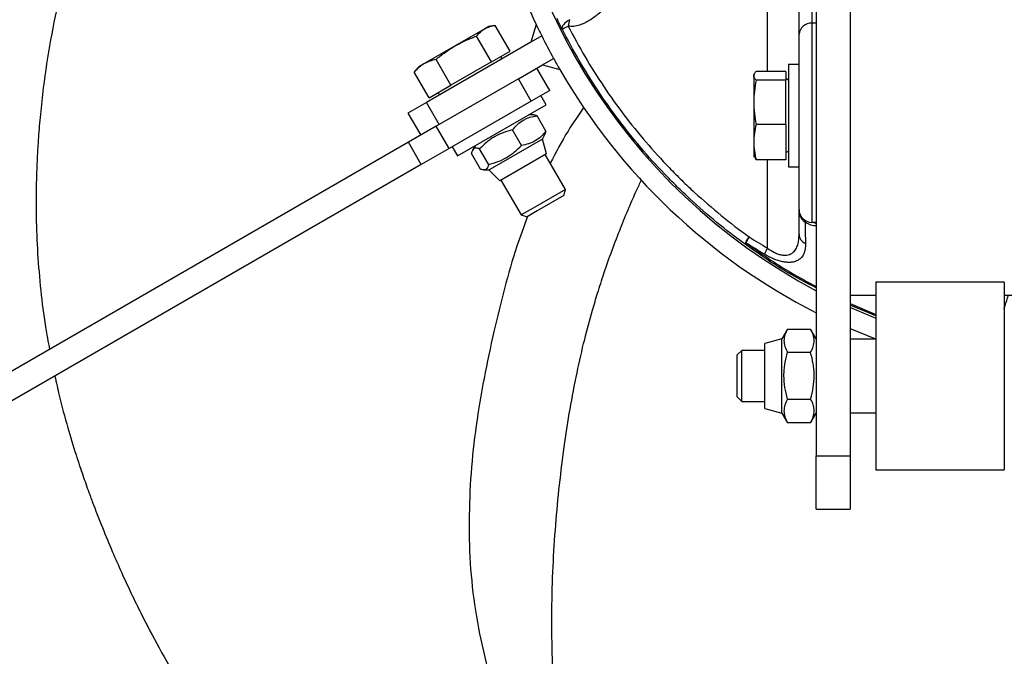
# Model space of a CAD drawing. Header units: millimetres. Extents: x 1033 to 1844, y 1147 to 1973.
# Tile 3 of 8: x 1186 to 1417, y 1342 to 1491. Entities that reach past the tile are written whole.
import ezdxf

# ---------------------------------------------------------------- set-up
doc = ezdxf.new("R2010")
doc.units = ezdxf.units.MM

msp = doc.modelspace()

# ---------------------------------------------------------------- linework, layer by layer
at = {"color": 7, "linetype": 'Continuous', "lineweight": 25}
for p, q in [((1372.59, 1653.11), (1372.59, 1388.86)), ((1380.59, 1653.11), (1380.59, 1388.86)), ((1371.59, 1510.41), (1371.59, 1490.22)), ((1368.59, 1487.62), (1368.59, 1507.81)), ((1297.16, 1489.65), (1295.9, 1489.42)), ((1300.91, 1483.66), (1297.43, 1489.69)), ((1307.04, 1489.89), (1305.75, 1485.76)), ((1371.59, 1490.22), (1371.59, 1443.56)), ((1294.98, 1488.89), (1288.05, 1484.9)), ((1295.9, 1489.42), (1294.98, 1488.89)), ((1368.59, 1446.56), (1368.59, 1487.62)), ((1305.75, 1485.76), (1281.33, 1471.66)), ((1296.55, 1481.14), (1293.07, 1487.17)), ((1308.32, 1487.25), (1305.75, 1485.76)), ((1288.05, 1484.9), (1280.74, 1480.68)), ((1296.55, 1481.14), (1300.91, 1483.66)), ((1280.74, 1480.68), (1279.44, 1479.92)), ((1287.06, 1475.66), (1283.58, 1481.69)), ((1296.55, 1481.14), (1287.06, 1475.66)), ((1298.92, 1481.82), (1298.92, 1482.51)), ((1302.86, 1477.16), (1308.54, 1480.44)), ((1308.54, 1480.44), (1311.11, 1481.93)), ((1308.54, 1480.44), (1312.55, 1479.36)), ((1368.59, 1480.56), (1366.09, 1480.56)), ((1366.09, 1480.56), (1366.09, 1457.3)), ((1278.63, 1478.95), (1278.45, 1478.73)), ((1281.93, 1472.7), (1278.45, 1478.73)), ((1279.44, 1479.92), (1278.62, 1478.95)), ((1310.19, 1474.46), (1307.19, 1479.66)), ((1358.07, 1478.27), (1357.99, 1478.06)), ((1357.99, 1478.06), (1357.99, 1477.89)), ((1365.49, 1478.93), (1358.52, 1478.93)), ((1365.49, 1478.93), (1365.49, 1476.86)), ((1302.86, 1477.16), (1284.33, 1466.46)), ((1305.86, 1471.96), (1302.86, 1477.16)), ((1357.99, 1477.89), (1357.99, 1471.67)), ((1365.49, 1476.86), (1358.52, 1476.86)), ((1366.09, 1476.88), (1365.49, 1477.22)), ((1365.49, 1466.49), (1365.49, 1476.86)), ((1281.93, 1472.7), (1287.06, 1475.66)), ((1283.92, 1473.85), (1284.52, 1473.5)), ((1310.19, 1474.46), (1305.86, 1471.96)), ((1281.33, 1471.66), (1277, 1469.16)), ((1284.33, 1466.46), (1281.33, 1471.66)), ((1305.86, 1471.96), (1286.63, 1460.86)), ((1309.36, 1471.1), (1308.11, 1473.27)), ((1357.99, 1471.67), (1357.99, 1462.34)), ((1277, 1469.16), (1280, 1463.96)), ((1288.58, 1459.1), (1309.36, 1471.1)), ((1306.42, 1468.71), (1305.22, 1468.71)), ((1309.32, 1464.92), (1307.24, 1468.53)), ((1283.63, 1466.06), (1277.12, 1462.3)), ((1284.33, 1466.46), (1283.63, 1466.06)), ((1286.63, 1460.86), (1283.63, 1466.06)), ((1303.56, 1461.59), (1301.48, 1465.21)), ((1365.49, 1466.49), (1358.52, 1466.49)), ((1365.49, 1466.49), (1365.49, 1458.2)), ((1277.12, 1462.3), (1086.96, 1352.51)), ((1280.12, 1457.1), (1277.12, 1462.3)), ((1308.47, 1463.08), (1296.15, 1455.97)), ((1308.47, 1463.08), (1309.07, 1464.12)), ((1309.41, 1459.58), (1308.47, 1463.08)), ((1357.99, 1462.34), (1357.99, 1459.06)), ((1286.63, 1460.86), (1280.12, 1457.1)), ((1287.33, 1461.27), (1288.58, 1459.1)), ((1293.95, 1456.04), (1291.86, 1459.66)), ((1292.71, 1461.49), (1292.11, 1460.45)), ((1295.88, 1457.15), (1293.79, 1460.77)), ((1365.49, 1459.9), (1366.09, 1460.25)), ((1309.41, 1459.58), (1298.69, 1453.39)), ((1313.88, 1451.28), (1309.16, 1459.44)), ((1357.99, 1459.06), (1358.07, 1458.85)), ((1358.17, 1458.89), (1358.52, 1458.2)), ((1365.49, 1458.2), (1358.52, 1458.2)), ((1366.09, 1457.3), (1366.09, 1456.56)), ((1280.12, 1457.1), (1089.96, 1347.32)), ((1294.76, 1455.86), (1295.96, 1455.86)), ((1296.15, 1455.97), (1295.96, 1455.86)), ((1295.96, 1455.86), (1298.53, 1453.3)), ((1295.96, 1455.86), (1298.53, 1453.3)), ((1366.09, 1456.56), (1368.59, 1456.56)), ((1298.69, 1453.39), (1298.53, 1453.3)), ((1298.77, 1453.44), (1303.49, 1445.28)), ((1313.88, 1451.28), (1306.3, 1446.9)), ((1313.48, 1449.81), (1313.88, 1451.28)), ((1313.48, 1449.81), (1307.26, 1446.22)), ((1306.3, 1446.9), (1303.49, 1445.28)), ((1307.26, 1446.22), (1304.95, 1444.88)), ((1303.49, 1445.28), (1304.95, 1444.88)), ((1372.59, 1443.56), (1371.59, 1443.56)), ((1416.59, 1429.57), (1386.59, 1429.57)), ((1386.59, 1429.57), (1386.59, 1385.57)), ((1416.59, 1429.57), (1416.59, 1385.57)), ((1380.59, 1426.51), (1386.59, 1426.51)), ((1416.59, 1426.51), (1460.59, 1426.51)), ((1386.59, 1421.67), (1380.59, 1424.19)), ((1365.9, 1418.54), (1364.59, 1416.27)), ((1365.9, 1418.54), (1371.28, 1418.54)), ((1372.59, 1416.27), (1371.28, 1418.54)), ((1416.59, 1418.43), (1416.65, 1418.43)), ((1364.59, 1416.27), (1360.59, 1415.2)), ((1364.59, 1407.65), (1364.59, 1416.27)), ((1386.59, 1416.17), (1380.59, 1416.17)), ((1355.16, 1413.57), (1354.09, 1412.5)), ((1360.59, 1413.57), (1355.16, 1413.57)), ((1355.16, 1405.32), (1355.16, 1413.57)), ((1360.59, 1407.64), (1360.59, 1415.2)), ((1416.59, 1414.33), (1416.65, 1414.33)), ((1354.09, 1405.73), (1354.09, 1412.5)), ((1365.9, 1413.14), (1371.28, 1413.14)), ((1360.59, 1399.94), (1360.59, 1407.64)), ((1364.59, 1398.87), (1364.59, 1407.65)), ((1354.09, 1402.65), (1354.09, 1405.73)), ((1355.16, 1401.57), (1355.16, 1405.32)), ((1354.09, 1402.65), (1355.16, 1401.57)), ((1365.9, 1402.17), (1371.28, 1402.17)), ((1416.59, 1403.46), (1416.65, 1403.46)), ((1355.16, 1401.57), (1360.59, 1401.57)), ((1360.59, 1399.94), (1364.59, 1398.87)), ((1364.59, 1398.87), (1365.9, 1396.6)), ((1371.28, 1396.6), (1372.59, 1398.87)), ((1380.59, 1398.97), (1386.59, 1398.97)), ((1371.28, 1396.6), (1365.9, 1396.6)), ((1416.59, 1396.71), (1416.65, 1396.71)), ((1372.59, 1388.86), (1380.59, 1388.86)), ((1372.59, 1376.36), (1372.59, 1388.86)), ((1380.59, 1388.86), (1380.59, 1376.36)), ((1386.59, 1385.57), (1416.59, 1385.57)), ((1372.59, 1376.36), (1380.59, 1376.36))]:
    msp.add_line(p, q, dxfattribs=at)
at = {"color": 1, "linetype": 'Continuous', "lineweight": 25}
for p, q in [((1372.59, 1490.22), (1371.59, 1490.22)), ((1361.19, 1437.53), (1361.19, 1458.2)), ((1380.59, 1424.52), (1386.59, 1421.94))]:
    msp.add_line(p, q, dxfattribs=at)
at = {"color": 7, "linetype": 'Continuous', "lineweight": 25, "flags": 128}
for points in [[(1314.87, 1491.03), (1314.43, 1490.75), (1314.03, 1490.46), (1313.69, 1490.16), (1313.42, 1489.86), (1313.22, 1489.57), (1313.1, 1489.3), (1313.06, 1489.05), (1313.11, 1488.85)], [(1369.99, 1444.02), (1370.02, 1444), (1370.03, 1443.97), (1370.04, 1443.93), (1370.05, 1443.87), (1370.04, 1443.81), (1370.03, 1443.74), (1370.02, 1443.66), (1369.99, 1443.56)], [(1380.59, 1423.63), (1380.63, 1423.61), (1386.59, 1421.09)], [(1386.59, 1416.17), (1380.67, 1418.59), (1380.59, 1418.62)]]:
    msp.add_lwpolyline(points, dxfattribs=at)
at = {"color": 7, "linetype": 'Continuous', "lineweight": 25}
for centre, radius, start, end in [((1438.59, 1552.06), 405.5, 97.698, 44.894), ((1438.59, 1552.06), 404.3, 97.5046, 209.5748), ((1438.59, 1552.06), 345, 92.9234, 209.5018), ((1438.59, 1552.06), 140.92, 119.7839, 242.073), ((1438.59, 1552.06), 145.5, 184.5733, 205.2969), ((1438.59, 1552.06), 145.5, 205.2969, 206.4537), ((1322.35, 1488.58), 7.88, 161.8547, 172.922), ((1371.4, 1487.4), 2.82, 86.1913, 175.6015), ((1291.21, 1535.22), 51.29, 295.2815, 297.0532), ((1438.59, 1552.06), 145.5, 206.4537, 208.8186), ((1438.59, 1552.06), 145.5, 208.8186, 209.9764), ((1438.59, 1552.06), 145.5, 209.9764, 243.0246), ((1371.59, 1446.56), 3, 180, 270), ((1360.58, 1437.01), 4.87, 139.6536, 162.79), ((1366.87, 1434.17), 11.66, 149.075, 156.7), ((1371.06, 1440.87), 2.47, 182.3742, 246.9495), ((1364.28, 1432.81), 10.08, 143.6804, 145.982), ((1371.57, 1431.69), 11.91, 150.6393, 158.3412), ((1438.59, 1552.06), 345, 210.4982, 329.5018), ((1438.59, 1552.06), 404.3, 210.4252, 329.5748)]:
    msp.add_arc(centre, radius, start, end, dxfattribs=at)
at = {"color": 1, "linetype": 'Continuous', "lineweight": 25}
msp.add_arc((1371.57, 1441.77), 1.79, 55.208, 89.3254, dxfattribs=at)
for points, knots in [([(1361.19, 1478.93), (1361.19, 1481.2), (1361.19, 1499.54), (1361.19, 1534.63), (1361.19, 1584.2), (1361.19, 1617.72), (1361.19, 1634.49)], [0, 0, 0, 0, 0.043991, 0.355388, 0.677677, 1, 1, 1, 1]), ([(1372.59, 1442.71), (1372.5, 1442.72), (1372.03, 1442.74), (1371.14, 1442.95), (1370.33, 1443.38), (1369.99, 1443.56)], [0, 0, 0, 0, 0.121231, 0.627613, 1, 1, 1, 1]), ([(1356.16, 1438.78), (1359.61, 1436.34), (1364.88, 1432.6), (1370.6, 1429.6), (1372.59, 1428.56)], [0, 0, 0, 0, 0.65318, 1, 1, 1, 1]), ([(1416.59, 1423.27), (1416.67, 1423.51), (1417.03, 1424.63), (1417.36, 1425.68), (1417.62, 1426.51)], [0, 0, 0, 0, 0.218533, 1, 1, 1, 1])]:
    msp.add_open_spline(points, degree=3, knots=knots, dxfattribs=at)
at = {"color": 7, "linetype": 'Continuous', "lineweight": 25}
for points, knots in [([(1315.6, 1629.54), (1314.7, 1629.25), (1312, 1628.37), (1307.82, 1626.86), (1303.31, 1625.13), (1299.49, 1623.57), (1296.37, 1622.23), (1293.64, 1621.01), (1291.1, 1619.82), (1288.24, 1618.44), (1284.86, 1616.71), (1281.17, 1614.71), (1277.25, 1612.45), (1273.33, 1610.04), (1269.43, 1607.48), (1265.8, 1604.94), (1262.15, 1602.24), (1258.63, 1599.47), (1255.27, 1596.68), (1252.39, 1594.18), (1249.79, 1591.82), (1247.33, 1589.5), (1244.56, 1586.8), (1241.25, 1583.42), (1237.4, 1579.25), (1233.46, 1574.69), (1229.64, 1569.95), (1226.02, 1565.13), (1221.95, 1559.31), (1217.53, 1552.37), (1212.93, 1544.16), (1208.71, 1535.62), (1204.92, 1526.81), (1201.38, 1517.39), (1198.22, 1507.59), (1195.45, 1497.1), (1193.21, 1486.29), (1191.76, 1476.75), (1190.92, 1469.11), (1190.48, 1463.97), (1190.21, 1459.7), (1190.03, 1455.55), (1189.9, 1450.62), (1189.91, 1444.05), (1190.21, 1436.24), (1190.94, 1427.65), (1191.88, 1420.14), (1192.73, 1415.55), (1193.06, 1413.77)], [0, 0, 0, 0, 0.010385, 0.03114, 0.049181, 0.06395, 0.077176, 0.087278, 0.097513, 0.108805, 0.12306, 0.14042, 0.156305, 0.174222, 0.192283, 0.208838, 0.223828, 0.243134, 0.258785, 0.272605, 0.285627, 0.297835, 0.310183, 0.328646, 0.350265, 0.37293, 0.395366, 0.417553, 0.43947, 0.473838, 0.508532, 0.543563, 0.579329, 0.614516, 0.654218, 0.692856, 0.734388, 0.776273, 0.799416, 0.819003, 0.832964, 0.846485, 0.864489, 0.886888, 0.91804, 0.949616, 0.980443, 1, 1, 1, 1]), ([(1323.48, 1494.13), (1322.87, 1493.5), (1322.24, 1492.9), (1321.24, 1492.07), (1320.9, 1491.8), (1320.2, 1491.29), (1319.84, 1491.04), (1319.1, 1490.6), (1318.73, 1490.39), (1317.95, 1490.02), (1317.55, 1489.86), (1316.93, 1489.66), (1316.72, 1489.61), (1316.29, 1489.52), (1316.08, 1489.48), (1315.64, 1489.44), (1315.43, 1489.44), (1314.98, 1489.46), (1314.76, 1489.49), (1314.54, 1489.55)], [0, 0, 0, 0, 0.25, 0.25, 0.375, 0.375, 0.5, 0.5, 0.625, 0.625, 0.75, 0.75, 0.8125, 0.8125, 0.875, 0.875, 0.9375, 0.9375, 1, 1, 1, 1]), ([(1294.98, 1488.89), (1295.34, 1489.1), (1295.73, 1489.27), (1296.55, 1489.53), (1296.98, 1489.62), (1297.43, 1489.69)], [0, 0, 0, 0, 0.5, 0.5, 1, 1, 1, 1]), ([(1313.11, 1488.85), (1312.92, 1489.24), (1312.72, 1489.64), (1312.31, 1490.46), (1312.11, 1490.88), (1311.91, 1491.3)], [0, 0, 0, 0, 0.5, 0.5, 1, 1, 1, 1]), ([(1293.07, 1487.17), (1293.34, 1487.52), (1293.64, 1487.85), (1294.28, 1488.43), (1294.61, 1488.68), (1294.98, 1488.89)], [0, 0, 0, 0, 0.5, 0.5, 1, 1, 1, 1]), ([(1355.93, 1438.45), (1351.43, 1441.73), (1347.13, 1445.26), (1342.01, 1450.01), (1340.99, 1450.98), (1339, 1452.95), (1338.02, 1453.94), (1335.13, 1456.96), (1333.27, 1459.02), (1327.89, 1465.36), (1324.57, 1469.78), (1318.44, 1479.01), (1315.64, 1483.83), (1313.11, 1488.85)], [0, 0, 0, 0, 0.25, 0.25, 0.3125, 0.3125, 0.375, 0.375, 0.5, 0.5, 0.75, 0.75, 1, 1, 1, 1]), ([(1314.54, 1489.55), (1317.04, 1484.62), (1319.82, 1479.9), (1325.88, 1470.85), (1329.16, 1466.52), (1334.48, 1460.31), (1336.31, 1458.29), (1339.17, 1455.34), (1340.13, 1454.37), (1342.1, 1452.44), (1343.1, 1451.5), (1348.16, 1446.85), (1352.41, 1443.38), (1356.87, 1440.16)], [0, 0, 0, 0, 0.25, 0.25, 0.5, 0.5, 0.625, 0.625, 0.6875, 0.6875, 0.75, 0.75, 1, 1, 1, 1]), ([(1288.05, 1484.9), (1288.84, 1485.35), (1289.66, 1485.77), (1291.33, 1486.52), (1292.19, 1486.86), (1293.07, 1487.17)], [0, 0, 0, 0, 0.5, 0.5, 1, 1, 1, 1]), ([(1283.58, 1481.69), (1284.28, 1482.29), (1285.01, 1482.87), (1286.5, 1483.94), (1287.26, 1484.44), (1288.05, 1484.9)], [0, 0, 0, 0, 0.5, 0.5, 1, 1, 1, 1]), ([(1280.74, 1480.68), (1280.32, 1480.43), (1279.91, 1480.14), (1279.15, 1479.49), (1278.79, 1479.12), (1278.45, 1478.73)], [0, 0, 0, 0, 0.5, 0.5, 1, 1, 1, 1]), ([(1283.58, 1481.69), (1283.07, 1481.59), (1282.57, 1481.46), (1281.62, 1481.13), (1281.17, 1480.92), (1280.74, 1480.68)], [0, 0, 0, 0, 0.5, 0.5, 1, 1, 1, 1]), ([(1357.99, 1477.89), (1357.99, 1478.06), (1358.04, 1478.24), (1358.22, 1478.58), (1358.36, 1478.75), (1358.52, 1478.93)], [0, 0, 0, 0, 0.5, 0.5, 1, 1, 1, 1]), ([(1358.52, 1476.86), (1358.36, 1477.03), (1358.22, 1477.2), (1358.04, 1477.55), (1357.99, 1477.72), (1357.99, 1477.89)], [0, 0, 0, 0, 0.5, 0.5, 1, 1, 1, 1]), ([(1358.52, 1476.86), (1358.36, 1475.99), (1358.22, 1475.13), (1358.04, 1473.4), (1357.99, 1472.54), (1357.99, 1471.67)], [0, 0, 0, 0, 0.5, 0.5, 1, 1, 1, 1]), ([(1357.99, 1471.67), (1357.99, 1470.81), (1358.04, 1469.95), (1358.22, 1468.22), (1358.36, 1467.35), (1358.52, 1466.49)], [0, 0, 0, 0, 0.5, 0.5, 1, 1, 1, 1]), ([(1318.22, 1470.53), (1316.94, 1468.69), (1314.01, 1464.5), (1311.66, 1459.97), (1310.33, 1457.42)], [0, 0, 0, 0, 0.438004, 1, 1, 1, 1]), ([(1301.48, 1465.21), (1301.84, 1465.67), (1302.22, 1466.09), (1303.05, 1466.86), (1303.5, 1467.2), (1304.24, 1467.63), (1304.49, 1467.75), (1305.01, 1467.98), (1305.28, 1468.08), (1306.09, 1468.33), (1306.66, 1468.45), (1307.24, 1468.53)], [0, 0, 0, 0, 0.25, 0.25, 0.5, 0.5, 0.625, 0.625, 0.75, 0.75, 1, 1, 1, 1]), ([(1307.24, 1468.53), (1307.1, 1468.58), (1306.79, 1468.69), (1306.55, 1468.68), (1306.42, 1468.68)], [0, 0, 0, 0, 0.4666063, 1, 1, 1, 1]), ([(1301.48, 1465.21), (1300.74, 1465.03), (1300.02, 1464.82), (1298.62, 1464.3), (1297.94, 1463.99), (1296.96, 1463.42), (1296.64, 1463.22), (1296.02, 1462.79), (1295.72, 1462.56), (1294.85, 1461.84), (1294.31, 1461.32), (1293.79, 1460.77)], [0, 0, 0, 0, 0.25, 0.25, 0.5, 0.5, 0.625, 0.625, 0.75, 0.75, 1, 1, 1, 1]), ([(1309.32, 1464.92), (1308.96, 1464.46), (1308.58, 1464.03), (1307.75, 1463.26), (1307.3, 1462.92), (1306.56, 1462.5), (1306.31, 1462.37), (1305.79, 1462.15), (1305.52, 1462.05), (1304.71, 1461.79), (1304.14, 1461.67), (1303.56, 1461.59)], [0, 0, 0, 0, 0.25, 0.25, 0.5, 0.5, 0.625, 0.625, 0.75, 0.75, 1, 1, 1, 1]), ([(1309.04, 1464.14), (1309.11, 1464.25), (1309.24, 1464.45), (1309.3, 1464.77), (1309.32, 1464.92)], [0, 0, 0, 0, 0.533311, 1, 1, 1, 1]), ([(1358.52, 1466.49), (1358.36, 1465.8), (1358.22, 1465.11), (1358.04, 1463.73), (1357.99, 1463.03), (1357.99, 1462.34)], [0, 0, 0, 0, 0.5, 0.5, 1, 1, 1, 1]), ([(1357.99, 1462.34), (1357.99, 1461.65), (1358.04, 1460.96), (1358.22, 1459.58), (1358.36, 1458.89), (1358.52, 1458.2)], [0, 0, 0, 0, 0.5, 0.5, 1, 1, 1, 1]), ([(1293.79, 1460.77), (1293.52, 1460.86), (1293.27, 1460.93), (1292.83, 1460.96), (1292.63, 1460.92), (1292.31, 1460.74), (1292.17, 1460.58), (1291.98, 1460.18), (1291.91, 1459.93), (1291.86, 1459.66)], [0, 0, 0, 0, 0.25, 0.25, 0.5, 0.5, 0.75, 0.75, 1, 1, 1, 1]), ([(1295.88, 1457.15), (1296.61, 1457.33), (1297.33, 1457.54), (1298.74, 1458.06), (1299.42, 1458.37), (1300.4, 1458.94), (1300.72, 1459.14), (1301.33, 1459.57), (1301.63, 1459.8), (1302.5, 1460.52), (1303.04, 1461.04), (1303.56, 1461.59)], [0, 0, 0, 0, 0.25, 0.25, 0.5, 0.5, 0.625, 0.625, 0.75, 0.75, 1, 1, 1, 1]), ([(1295.88, 1457.15), (1295.83, 1456.87), (1295.76, 1456.62), (1295.56, 1456.22), (1295.43, 1456.07), (1295.11, 1455.88), (1294.91, 1455.85), (1294.46, 1455.88), (1294.21, 1455.94), (1293.95, 1456.04)], [0, 0, 0, 0, 0.25, 0.25, 0.5, 0.5, 0.75, 0.75, 1, 1, 1, 1]), ([(1319.84, 1275.41), (1319.73, 1275.91), (1319.29, 1277.85), (1318.63, 1280.93), (1317.88, 1284.44), (1317.28, 1287.21), (1316.82, 1289.41), (1316.44, 1291.32), (1316.09, 1293.29), (1315.68, 1295.6), (1315.23, 1298.28), (1314.48, 1302.99), (1313.54, 1309.63), (1312.69, 1316.7), (1312.1, 1322.31), (1311.71, 1326.39), (1311.39, 1330.2), (1311.12, 1333.49), (1311.02, 1336.4), (1310.9, 1339.36), (1310.71, 1344.8), (1310.64, 1352.79), (1310.92, 1362.79), (1311.55, 1372.59), (1312.45, 1382.09), (1313.57, 1391.13), (1314.93, 1399.9), (1316.49, 1408.13), (1318.27, 1415.87), (1319.93, 1422.06), (1321.46, 1427.19), (1322.97, 1431.87), (1324.77, 1437), (1326.75, 1442.17), (1328.67, 1446.83), (1330.3, 1450.56), (1331.31, 1452.7), (1331.7, 1453.54)], [0, 0, 0, 0, 0.0084651, 0.0330863, 0.051982, 0.0673663, 0.0792699, 0.0884694, 0.0990387, 0.1118121, 0.1267937, 0.1434267, 0.1896914, 0.2363121, 0.2594127, 0.2816597, 0.3030472, 0.3216647, 0.3354666, 0.3502097, 0.3696876, 0.424189, 0.4808531, 0.5346515, 0.586929, 0.6393791, 0.6857454, 0.7339344, 0.778409, 0.8178795, 0.8409531, 0.8679762, 0.9001594, 0.9319823, 0.9606442, 0.9845061, 1, 1, 1, 1]), ([(1369.99, 1443.56), (1369.76, 1443.74), (1369.56, 1443.94), (1369.29, 1444.27), (1369.21, 1444.39), (1369.07, 1444.64), (1369, 1444.77), (1368.71, 1445.42), (1368.59, 1445.99), (1368.59, 1446.56)], [0, 0, 0, 0, 0.25, 0.25, 0.375, 0.375, 0.5, 0.5, 1, 1, 1, 1]), ([(1304.97, 1444.89), (1304.13, 1442.6), (1302.1, 1437.07), (1299.57, 1428.07), (1297.01, 1417.73), (1294.75, 1407.03), (1292.86, 1395.97), (1291.64, 1384.8), (1291.21, 1373.57), (1291.5, 1362.37), (1292.85, 1351.28), (1295.19, 1340.43), (1298.06, 1329.71), (1301.54, 1319.34), (1305.48, 1309.43), (1309.34, 1299.89), (1312.73, 1290.44), (1315.99, 1281.13), (1318, 1274.98), (1319.01, 1271.91)], [0, 0, 0, 0, 0.041772, 0.100407, 0.158925, 0.22227, 0.28529, 0.348088, 0.411334, 0.474501, 0.53703, 0.598891, 0.659578, 0.720866, 0.779437, 0.836053, 0.891322, 0.945864, 1, 1, 1, 1]), ([(1361.19, 1437.53), (1361.74, 1437.12), (1362.29, 1436.76), (1363.01, 1436.41), (1363.16, 1436.35), (1363.45, 1436.23), (1363.59, 1436.17), (1364.02, 1436.03), (1364.3, 1435.96), (1364.7, 1435.89), (1364.84, 1435.88), (1365.1, 1435.86), (1365.22, 1435.85), (1365.59, 1435.86), (1365.81, 1435.89), (1366.24, 1435.99), (1366.44, 1436.06), (1366.79, 1436.24), (1366.96, 1436.34), (1367.25, 1436.57), (1367.38, 1436.7), (1367.63, 1436.98), (1367.73, 1437.13), (1368.02, 1437.61), (1368.17, 1437.95), (1368.39, 1438.69), (1368.47, 1439.08), (1368.57, 1439.9), (1368.59, 1440.33), (1368.59, 1440.77)], [0, 0, 0, 0, 0.125, 0.125, 0.15625, 0.15625, 0.1875, 0.1875, 0.25, 0.25, 0.28125, 0.28125, 0.3125, 0.3125, 0.375, 0.375, 0.4375, 0.4375, 0.5, 0.5, 0.5625, 0.5625, 0.625, 0.625, 0.75, 0.75, 0.875, 0.875, 1, 1, 1, 1]), ([(1372.59, 1428.2), (1370.67, 1429.19), (1364.86, 1432.17), (1359.51, 1435.93), (1355.93, 1438.45)], [0, 0, 0, 0, 0.330194, 1, 1, 1, 1]), ([(1370.09, 1438.59), (1370.1, 1438.14), (1370.08, 1437.71), (1369.94, 1436.89), (1369.83, 1436.5), (1369.51, 1435.8), (1369.3, 1435.48), (1368.89, 1435.06), (1368.74, 1434.93), (1368.4, 1434.7), (1368.21, 1434.6), (1367.81, 1434.42), (1367.58, 1434.35), (1367.1, 1434.24), (1366.84, 1434.2), (1366.29, 1434.17), (1366, 1434.17), (1365.38, 1434.22), (1365.05, 1434.27), (1364.39, 1434.41), (1364.05, 1434.49), (1363.35, 1434.71), (1362.99, 1434.85), (1361.92, 1435.29), (1361.21, 1435.66), (1360.51, 1436.08)], [0, 0, 0, 0, 0.125, 0.125, 0.25, 0.25, 0.375, 0.375, 0.4375, 0.4375, 0.5, 0.5, 0.5625, 0.5625, 0.625, 0.625, 0.6875, 0.6875, 0.75, 0.75, 0.8125, 0.8125, 0.875, 0.875, 1, 1, 1, 1]), ([(1365.9, 1418.54), (1365.64, 1418.1), (1365.43, 1417.66), (1365.13, 1416.76), (1365.05, 1416.31), (1365.05, 1415.62), (1365.07, 1415.39), (1365.15, 1414.93), (1365.21, 1414.7), (1365.43, 1414.03), (1365.64, 1413.58), (1365.9, 1413.14)], [0, 0, 0, 0, 0.25, 0.25, 0.5, 0.5, 0.625, 0.625, 0.75, 0.75, 1, 1, 1, 1]), ([(1371.28, 1413.14), (1371.54, 1413.58), (1371.75, 1414.03), (1372.05, 1414.92), (1372.13, 1415.38), (1372.13, 1416.07), (1372.11, 1416.3), (1372.03, 1416.75), (1371.97, 1416.98), (1371.75, 1417.65), (1371.54, 1418.1), (1371.28, 1418.54)], [0, 0, 0, 0, 0.25, 0.25, 0.5, 0.5, 0.625, 0.625, 0.75, 0.75, 1, 1, 1, 1]), ([(1365.9, 1402.17), (1365.64, 1403.07), (1365.43, 1403.98), (1365.13, 1405.81), (1365.05, 1406.73), (1365.05, 1408.12), (1365.07, 1408.59), (1365.15, 1409.52), (1365.21, 1409.98), (1365.43, 1411.36), (1365.64, 1412.26), (1365.9, 1413.14)], [0, 0, 0, 0, 0.25, 0.25, 0.5, 0.5, 0.625, 0.625, 0.75, 0.75, 1, 1, 1, 1]), ([(1371.28, 1402.17), (1371.54, 1403.07), (1371.75, 1403.98), (1372.05, 1405.81), (1372.13, 1406.73), (1372.13, 1408.12), (1372.11, 1408.59), (1372.03, 1409.52), (1371.97, 1409.98), (1371.75, 1411.36), (1371.53, 1412.26), (1371.28, 1413.14)], [0, 0, 0, 0, 0.25, 0.25, 0.5, 0.5, 0.625, 0.625, 0.75, 0.75, 1, 1, 1, 1]), ([(1194.31, 1407.56), (1194.64, 1406.05), (1195.52, 1401.98), (1197.2, 1395.82), (1198.85, 1390.35), (1200.06, 1386.64), (1200.82, 1384.4), (1201.55, 1382.31), (1202.37, 1380.01), (1203.75, 1376.31), (1205.65, 1371.47), (1207.93, 1366.01), (1210.1, 1361.12), (1212.25, 1356.5), (1215.05, 1350.78), (1218.8, 1343.63), (1223.64, 1335.27), (1228.83, 1327.21), (1233.65, 1320.47), (1237.93, 1315), (1241.91, 1310.29), (1246.23, 1305.57), (1251.53, 1300.27), (1257.94, 1294.39), (1265.59, 1288.07), (1273.74, 1281.91), (1280.9, 1276.91), (1285.38, 1273.91), (1287.06, 1272.83), (1287.17, 1272.77)], [0, 0, 0, 0, 0.02788, 0.074822, 0.114511, 0.130449, 0.14461, 0.156994, 0.170039, 0.188226, 0.227454, 0.262891, 0.293998, 0.322901, 0.353942, 0.407841, 0.46697, 0.526383, 0.578533, 0.614548, 0.650006, 0.688241, 0.728194, 0.783194, 0.842699, 0.904438, 0.964476, 0.997731, 1, 1, 1, 1]), ([(1365.9, 1402.17), (1365.64, 1401.72), (1365.43, 1401.26), (1365.13, 1400.33), (1365.05, 1399.87), (1365.05, 1399.16), (1365.07, 1398.92), (1365.15, 1398.45), (1365.21, 1398.21), (1365.43, 1397.52), (1365.64, 1397.06), (1365.9, 1396.6)], [0, 0, 0, 0, 0.25, 0.25, 0.5, 0.5, 0.625, 0.625, 0.75, 0.75, 1, 1, 1, 1]), ([(1371.28, 1396.6), (1371.54, 1397.06), (1371.75, 1397.52), (1372.05, 1398.44), (1372.13, 1398.91), (1372.13, 1399.62), (1372.11, 1399.86), (1372.03, 1400.33), (1371.97, 1400.56), (1371.75, 1401.26), (1371.54, 1401.72), (1371.28, 1402.17)], [0, 0, 0, 0, 0.25, 0.25, 0.5, 0.5, 0.625, 0.625, 0.75, 0.75, 1, 1, 1, 1])]:
    msp.add_open_spline(points, degree=3, knots=knots, dxfattribs=at)
for points in [[(1368.59, 1440.77), (1368.59, 1442.65), (1368.59, 1444.58), (1368.59, 1446.56)], [(1369.99, 1443.56), (1370.02, 1441.87), (1370.06, 1440.22), (1370.09, 1438.59)], [(1356.87, 1440.16), (1358.3, 1439.26), (1359.74, 1438.38), (1361.19, 1437.53)], [(1360.51, 1436.08), (1359.04, 1436.96), (1357.6, 1437.86), (1356.16, 1438.78)]]:
    msp.add_open_spline(points, degree=3, dxfattribs=at)

doc.saveas('drawing.dxf')
